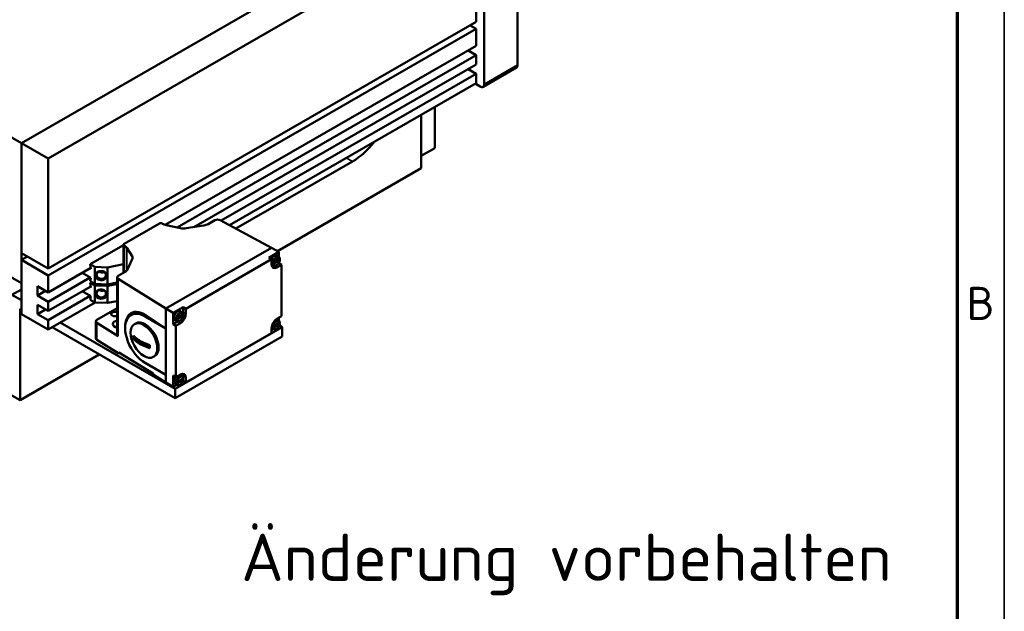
# Model space of a CAD drawing. Header units: millimetres. Extents: x 12 to 1472, y 12 to 1039.
# Tile 5 of 7: x 1212 to 1472, y 181 to 337. Entities that reach past the tile are written whole.
import ezdxf

# ---------------------------------------------------------------- set-up
doc = ezdxf.new("R2010")
doc.units = ezdxf.units.MM
doc.header["$LTSCALE"] = 2.5
doc.layers.get('0').update_dxf_attribs({"lineweight": 25})
for name, color, linetype, lineweight in [('Rahmen (ISO)', 7, 'Continuous', 70), ('Sichtbar (ISO)', 7, 'Continuous', 50), ('Sichtbar schmal (ISO)', 7, 'Continuous', 35), ('Symbol (ISO)', 7, 'Continuous', 25)]:
    doc.layers.add(name, color=color, linetype=linetype, lineweight=lineweight)
doc.styles.add('Notiztext (DIN)', font='isocpeur.ttf')

# ---------------------------------------------------------------- blocks, each defined once
blk = doc.blocks.new('Ränder Hagen+Goebel Rahmen')
at = {"layer": 'Rahmen (ISO)', "linetype": 'Continuous', "lineweight": 35}
blk.add_line((589, 415), (589, 5), dxfattribs=at)
at = {"layer": 'Rahmen (ISO)'}
blk.add_line((584, 410), (584, 10), dxfattribs=at)
at = {"layer": 'Symbol (ISO)', "insert": (585, 105), "char_height": 3.5, "attachment_point": 4, "style": 'Notiztext (DIN)'}
blk.add_mtext('B', dxfattribs=at)

msp = doc.modelspace()

# ---------------------------------------------------------------- linework, layer by layer
at = {"layer": 'Sichtbar (ISO)'}
for p, q in [((1343.8791, 384.3853), (1343.8791, 325.5219)), ((1212.7108, 304.8354), (1325.8479, 369.9867)), ((1325.8479, 369.9867), (1212.7108, 304.8354)), ((1219.7819, 300.7634), (1332.919, 365.9147)), ((1332.919, 365.9147), (1332.919, 336.8918)), ((1212.7108, 304.8354), (1127.1509, 354.1061)), ((1335.0403, 347.82), (1335.0403, 320.432)), ((1332.919, 336.8918), (1219.7819, 271.7405)), ((1331.3218, 335.9721), (1332.919, 335.0523)), ((1219.7819, 269.901), (1332.919, 335.0523)), ((1332.919, 335.0523), (1332.919, 330.5558)), ((1250.7496, 283.2376), (1332.919, 330.5558)), ((1332.919, 328.1032), (1253.8637, 282.5783)), ((1330.7894, 329.3295), (1332.919, 328.1032)), ((1332.919, 328.1032), (1332.919, 325.6505)), ((1258.2548, 282.6543), (1332.919, 325.6505)), ((1332.919, 323.1979), (1265.4871, 284.3664)), ((1330.7894, 324.4242), (1332.919, 323.1979)), ((1332.919, 323.1979), (1332.919, 320.7452)), ((1343.567, 324.8329), (1334.7282, 319.7429)), ((1332.919, 320.7452), (1267.691, 283.1829)), ((1332.6429, 320.5863), (1333.9796, 319.8165)), ((1318.4233, 298.2304), (1318.4233, 312.3977)), ((1321.9588, 314.4337), (1321.9588, 303.5286)), ((1212.7108, 267.8414), (1212.7108, 304.8354)), ((1219.7819, 300.7634), (1212.7108, 304.8354)), ((1212.7108, 304.8354), (1212.7108, 275.8124)), ((1321.9588, 303.5286), (1318.4233, 301.4927)), ((1219.7819, 271.7405), (1219.7819, 300.7634)), ((1300.2153, 300.0083), (1269.402, 282.2641)), ((1318.4233, 298.2304), (1280.3664, 276.3148)), ((1262.0898, 283.4457), (1263.8736, 284.473)), ((1265.2627, 284.4869), (1278.7899, 277.2228)), ((1239.8549, 278.2153), (1249.2064, 283.6005)), ((1249.9135, 283.6005), (1250.0519, 283.5208)), ((1250.9646, 283.1859), (1254.7761, 282.3871)), ((1256.2782, 282.3493), (1260.969, 283.0731)), ((1239.7084, 277.9014), (1230.9188, 272.8398)), ((1239.7084, 270.5572), (1239.7084, 278.0117)), ((1239.9933, 277.7284), (1239.8549, 277.8081)), ((1241.962, 275.0079), (1240.5748, 277.2028)), ((1278.7899, 277.2228), (1250.9299, 261.1793)), ((1250.9299, 261.1384), (1278.7899, 277.1819)), ((1278.1536, 274.5759), (1280.7698, 276.0825)), ((1278.7899, 277.1819), (1278.7899, 277.2228)), ((1278.7899, 277.1819), (1278.8253, 277.2023)), ((1278.8253, 277.2023), (1280.7698, 276.0825)), ((1280.7698, 276.0825), (1280.7698, 274.8089)), ((1212.7108, 267.8414), (1199.2758, 275.5781)), ((1219.7819, 271.7405), (1212.7108, 275.8124)), ((1212.7108, 273.973), (1214.308, 274.8927)), ((1212.7108, 273.973), (1219.7819, 269.901)), ((1212.7108, 259.6659), (1212.7108, 273.973)), ((1240.7707, 271.4417), (1242.0276, 274.1429)), ((1256.1625, 261.0977), (1278.8607, 274.1687)), ((1278.1536, 274.5759), (1278.8607, 274.1687)), ((1278.8607, 274.1687), (1278.8607, 272.8197)), ((1278.9611, 273.1253), (1279.4287, 273.3946)), ((1278.9822, 273.4645), (1279.1184, 273.399)), ((1280.9732, 273.9542), (1279.4351, 273.0685)), ((1279.4616, 273.4107), (1280.9467, 274.266)), ((1280.7525, 274.8221), (1280.3085, 275.1454)), ((1280.8767, 274.2256), (1280.9885, 274.1489)), ((1219.7819, 265.4045), (1231.0463, 271.8912)), ((1231.0855, 271.5992), (1230.8123, 271.7565)), ((1230.9188, 272.8398), (1230.9188, 272.8394)), ((1232.1257, 272.1448), (1230.9188, 272.8398)), ((1230.9188, 272.8394), (1231.0855, 271.5992)), ((1235.515, 272.0254), (1232.1257, 272.1448)), ((1232.1257, 267.6482), (1232.1257, 272.1448)), ((1239.7084, 272.8303), (1235.515, 272.0254)), ((1235.515, 267.5289), (1235.515, 272.0254)), ((1238.3398, 269.769), (1240.1237, 270.7963)), ((1279.4164, 272.502), (1278.9139, 272.7236)), ((1279.097, 273.0596), (1278.9611, 273.1253)), ((1279.5678, 272.4062), (1279.6413, 272.4486)), ((1280.2749, 271.999), (1281.477, 272.6912)), ((1280.6345, 273.0205), (1280.7698, 273.0984)), ((1280.7698, 273.2188), (1280.7698, 273.0984)), ((1280.7698, 273.0984), (1281.477, 272.6912)), ((1281.477, 272.6912), (1281.477, 259.12)), ((1219.7819, 265.4045), (1219.7819, 269.901)), ((1230.9188, 269.3652), (1219.7819, 262.9519)), ((1228.7893, 270.5915), (1231.0677, 269.2795)), ((1231.0677, 269.2795), (1230.9188, 268.3437)), ((1230.9188, 268.3437), (1230.9188, 268.3433)), ((1232.1257, 267.6482), (1230.9188, 268.3433)), ((1231.2737, 268.1389), (1230.9188, 267.9345)), ((1232.3228, 269.9946), (1232.3229, 269.9954)), ((1235.306, 269.6777), (1235.3061, 269.6786)), ((1238.0469, 254.2372), (1238.0469, 269.3618)), ((1250.9299, 261.1793), (1238.3156, 268.9691)), ((1212.7108, 266.1731), (1210.2359, 264.7479)), ((1216.9535, 267.0333), (1219.7819, 265.4045)), ((1216.9535, 264.5806), (1216.9535, 267.0333)), ((1216.9535, 264.5806), (1219.083, 265.807)), ((1219.7819, 260.4992), (1231.0463, 266.9859)), ((1228.7893, 265.6862), (1231.0677, 264.3742)), ((1231.0855, 266.6939), (1230.8123, 266.8512)), ((1230.9188, 267.9345), (1230.9188, 267.9341)), ((1232.1257, 267.2395), (1230.9188, 267.9345)), ((1230.9188, 267.9341), (1231.0855, 266.6939)), ((1235.515, 267.5289), (1232.1257, 267.6482)), ((1235.515, 267.1201), (1232.1257, 267.2395)), ((1232.1257, 262.743), (1232.1257, 267.2395)), ((1238.0469, 268.0149), (1235.515, 267.5289)), ((1238.0469, 267.6061), (1235.515, 267.1201)), ((1235.515, 262.6236), (1235.515, 267.1201)), ((1210.2359, 264.7479), (1212.7108, 263.3228)), ((1219.7819, 262.9519), (1216.9535, 264.5806)), ((1230.9188, 264.4599), (1219.7819, 258.0466)), ((1219.7819, 260.4992), (1219.7819, 262.9519)), ((1231.0677, 264.3742), (1230.9188, 263.4384)), ((1230.9188, 263.4384), (1230.9188, 263.438)), ((1232.1257, 262.743), (1230.9188, 263.438)), ((1232.3228, 265.0893), (1232.3229, 265.0902)), ((1235.306, 264.7725), (1235.3061, 264.7733)), ((1238.0469, 263.1096), (1235.515, 262.6236)), ((1212.7108, 260.8701), (1212.3573, 261.0737)), ((1212.3573, 261.0737), (1212.3573, 236.9561)), ((1216.9535, 262.128), (1219.7819, 260.4992)), ((1216.9535, 259.6754), (1216.9535, 262.128)), ((1216.9535, 259.6754), (1219.083, 260.9017)), ((1232.1923, 262.7406), (1219.7819, 255.5939)), ((1235.515, 262.6236), (1232.1257, 262.743)), ((1232.6758, 258.1422), (1238.0469, 261.2352)), ((1250.8946, 261.118), (1250.9299, 261.1384)), ((1250.8946, 241.5787), (1250.8946, 261.118)), ((1250.8946, 261.118), (1252.8391, 259.9983)), ((1250.9299, 261.1384), (1250.9299, 261.1793)), ((1252.8391, 259.9983), (1255.4554, 261.5049)), ((1255.2259, 260.1223), (1254.782, 260.4456)), ((1255.4554, 261.5049), (1256.1625, 261.0977)), ((1255.4554, 260.1559), (1255.4554, 261.5049)), ((1256.1625, 259.7487), (1256.1625, 261.0977)), ((1212.7108, 259.6659), (1219.7819, 255.5939)), ((1219.7819, 258.0466), (1216.9535, 259.6754)), ((1219.7819, 255.5939), (1219.7819, 258.0466)), ((1232.3829, 253.2385), (1232.3829, 257.735)), ((1245.4499, 259.021), (1250.8946, 255.8856)), ((1245.6412, 259.3525), (1250.8946, 255.8885)), ((1252.8391, 257.0142), (1252.8391, 259.9983)), ((1252.8391, 257.0142), (1254.0412, 257.7064)), ((1253.8899, 257.8022), (1253.3874, 258.0239)), ((1253.4345, 258.4255), (1253.9022, 258.6949)), ((1253.5705, 258.3599), (1253.4345, 258.4255)), ((1253.4556, 258.7647), (1253.5919, 258.6992)), ((1255.4466, 259.2544), (1253.9086, 258.3687)), ((1253.935, 258.7109), (1255.4202, 259.5662)), ((1255.3502, 259.5259), (1255.462, 259.4491)), ((1281.477, 259.12), (1280.2749, 258.4277)), ((1280.7525, 257.9806), (1280.3085, 258.3039)), ((1280.7698, 258.7128), (1280.7698, 257.9675)), ((1253.3695, 237.4564), (1220.8275, 256.1961)), ((1222.957, 257.4224), (1253.3695, 239.909)), ((1238.3156, 253.8445), (1232.6515, 257.3422)), ((1240.1466, 255.9434), (1240.1466, 256.3506)), ((1242.9547, 257.2223), (1242.6011, 257.0187)), ((1252.8391, 257.0142), (1253.5462, 256.607)), ((1281.6537, 256.1968), (1253.3695, 239.909)), ((1253.5462, 256.607), (1254.7483, 257.2992)), ((1253.5462, 243.0357), (1253.5462, 256.607)), ((1278.8607, 255.9782), (1278.8607, 254.6293)), ((1279.3149, 255.7053), (1278.8607, 255.4437)), ((1279.4164, 255.6605), (1278.9139, 255.8822)), ((1278.9689, 256.5336), (1279.105, 256.468)), ((1278.9689, 256.2066), (1279.4127, 256.4622)), ((1279.105, 256.141), (1278.9689, 256.2066)), ((1279.4449, 256.4779), (1280.9634, 257.3523)), ((1280.9634, 257.0253), (1279.4449, 256.1509)), ((1280.8689, 257.2979), (1280.9806, 257.2211)), ((1280.9002, 256.6308), (1281.6537, 256.1968)), ((1281.6537, 256.1968), (1281.6537, 253.7442)), ((1232.6515, 252.8457), (1238.4759, 249.249)), ((1242.3207, 253.1832), (1246.6699, 250.6786)), ((1281.6537, 253.7442), (1253.3695, 237.4564)), ((1278.8607, 254.6293), (1256.1625, 241.5583)), ((1233.2977, 249.0149), (1212.3573, 236.9561)), ((1238.4759, 249.5351), (1247.5179, 243.9514)), ((1238.4759, 249.249), (1238.4759, 249.5351)), ((1238.7157, 249.3871), (1238.4759, 249.249)), ((1247.945, 248.5565), (1247.5915, 248.3529)), ((1245.4294, 246.7696), (1245.6207, 246.6586)), ((1245.4499, 246.7578), (1250.8946, 243.6224)), ((1250.8946, 243.6224), (1245.6412, 246.6467)), ((1247.5179, 243.9514), (1247.5179, 243.6652)), ((1247.5179, 243.6652), (1250.8946, 241.58)), ((1252.8391, 243.4429), (1253.5462, 243.0357)), ((1252.8391, 240.4589), (1252.8391, 243.4429)), ((1254.7483, 243.728), (1253.5462, 243.0357)), ((1253.9184, 241.7781), (1255.4368, 242.6526)), ((1255.4368, 242.3255), (1253.9184, 241.4511)), ((1255.2259, 243.2808), (1254.782, 243.6042)), ((1255.3423, 242.5981), (1255.454, 242.5213)), ((1255.4554, 242.978), (1255.4554, 243.3145)), ((1255.4554, 242.5203), (1255.4554, 242.6645)), ((1255.4554, 241.9655), (1255.4554, 242.1565)), ((1256.1625, 241.5583), (1256.1625, 242.9073)), ((1250.8946, 241.5787), (1252.8391, 240.4589)), ((1250.9262, 241.5605), (1250.9299, 241.5582)), ((1250.9299, 241.5582), (1250.9299, 241.5583)), ((1250.9299, 241.5582), (1250.9301, 241.5582)), ((1253.7884, 241.0055), (1252.8391, 240.4589)), ((1253.3695, 239.909), (1253.3695, 237.4564)), ((1253.8899, 240.9607), (1253.3874, 241.1824)), ((1253.4424, 241.8339), (1253.5784, 241.7682)), ((1253.4424, 241.5068), (1253.8862, 241.7624)), ((1253.5784, 241.4412), (1253.4424, 241.5068)), ((1255.4554, 241.9655), (1255.3663, 241.9142)), ((1255.4554, 241.9655), (1256.1625, 241.5583)), ((1212.3573, 236.9561), (1210.2359, 238.1777))]:
    msp.add_line(p, q, dxfattribs=at)
at = {"layer": 'Sichtbar (ISO)', "flags": 128}
for points in [[(1279.1184, 273.399), (1279.131, 273.3933), (1279.1444, 273.3881), (1279.1582, 273.3835), (1279.1722, 273.3794), (1279.186, 273.3759), (1279.2005, 273.373), (1279.2157, 273.3706), (1279.2315, 273.3686), (1279.2474, 273.3672), (1279.2631, 273.3664), (1279.2784, 273.3661), (1279.2934, 273.3664), (1279.309, 273.3674), (1279.3249, 273.3689), (1279.3406, 273.3709), (1279.3559, 273.3734), (1279.3706, 273.3763), (1279.3844, 273.3797), (1279.3982, 273.3838), (1279.412, 273.3884), (1279.4254, 273.3935), (1279.4384, 273.399), (1279.4505, 273.4047), (1279.4616, 273.4107)], [(1281.0467, 274.051), (1281.0278, 273.8939), (1280.9925, 273.7351), (1280.9419, 273.5766), (1280.877, 273.4204), (1280.7989, 273.2686), (1280.7089, 273.1234), (1280.6081, 272.987), (1280.498, 272.8615), (1280.3798, 272.7487), (1280.2545, 272.6507), (1280.1233, 272.5692), (1279.9868, 272.5063), (1279.8457, 272.4647), (1279.701, 272.4476), (1279.5562, 272.4589), (1279.4164, 272.502)], [(1280.7525, 274.8221), (1280.849, 274.7351), (1280.9262, 274.6313), (1280.9834, 274.5156), (1281.022, 274.3916)], [(1280.9467, 274.266), (1280.9534, 274.2699), (1280.9599, 274.2742), (1280.9662, 274.2786), (1280.9724, 274.2833), (1280.9783, 274.2881), (1280.9839, 274.2931), (1280.9893, 274.2981), (1280.9942, 274.3031), (1280.9987, 274.3082), (1281.0027, 274.3132), (1281.0064, 274.3183), (1281.0097, 274.3236), (1281.0127, 274.3291), (1281.0155, 274.3347), (1281.0179, 274.3404), (1281.0199, 274.3462), (1281.0216, 274.352), (1281.0229, 274.3578), (1281.0237, 274.3634), (1281.0242, 274.369), (1281.0242, 274.3744), (1281.0238, 274.3801), (1281.023, 274.3858), (1281.0218, 274.3916)], [(1280.9885, 274.1489), (1280.9982, 274.1418), (1281.0072, 274.1342), (1281.0153, 274.1264), (1281.0224, 274.1185), (1281.0285, 274.1107), (1281.0336, 274.1025), (1281.038, 274.094), (1281.0416, 274.0851), (1281.0443, 274.0761), (1281.0461, 274.0671), (1281.0468, 274.0585), (1281.0466, 274.0499), (1281.0453, 274.0411), (1281.043, 274.0321), (1281.0398, 274.0232), (1281.0358, 274.0144), (1281.031, 274.006), (1281.0255, 273.9981), (1281.0188, 273.9903), (1281.0111, 273.9824), (1281.0025, 273.9747), (1280.9932, 273.9674), (1280.9834, 273.9605), (1280.9732, 273.9542)], [(1279.4351, 273.0685), (1279.4242, 273.0626), (1279.4122, 273.0569), (1279.3994, 273.0516), (1279.3861, 273.0466), (1279.3724, 273.0422), (1279.3588, 273.0384), (1279.3451, 273.0352), (1279.3305, 273.0324), (1279.3153, 273.0301), (1279.2998, 273.0283), (1279.2842, 273.027), (1279.2689, 273.0262), (1279.254, 273.026), (1279.239, 273.0265), (1279.2234, 273.0275), (1279.2078, 273.0291), (1279.1924, 273.0311), (1279.1775, 273.0337), (1279.1634, 273.0366), (1279.1498, 273.0401), (1279.1361, 273.0442), (1279.1225, 273.0489), (1279.1094, 273.0541), (1279.097, 273.0596)], [(1253.9086, 258.3687), (1253.8976, 258.3628), (1253.8856, 258.3572), (1253.8728, 258.3518), (1253.8595, 258.3469), (1253.8459, 258.3424), (1253.8322, 258.3386), (1253.8185, 258.3354), (1253.804, 258.3326), (1253.7888, 258.3303), (1253.7732, 258.3285), (1253.7576, 258.3272), (1253.7423, 258.3264), (1253.7275, 258.3263), (1253.7124, 258.3267), (1253.6969, 258.3277), (1253.6813, 258.3293), (1253.6658, 258.3314), (1253.6509, 258.3339), (1253.6368, 258.3369), (1253.6232, 258.3403), (1253.6095, 258.3445), (1253.5959, 258.3491), (1253.5828, 258.3543), (1253.5705, 258.3599)], [(1253.5919, 258.6992), (1253.6044, 258.6936), (1253.6178, 258.6884), (1253.6316, 258.6837), (1253.6456, 258.6796), (1253.6595, 258.6762), (1253.6739, 258.6733), (1253.6892, 258.6708), (1253.7049, 258.6689), (1253.7208, 258.6674), (1253.7365, 258.6666), (1253.7518, 258.6663), (1253.7669, 258.6667), (1253.7825, 258.6676), (1253.7983, 258.6691), (1253.8141, 258.6711), (1253.8294, 258.6736), (1253.844, 258.6766), (1253.8578, 258.68), (1253.8716, 258.684), (1253.8854, 258.6886), (1253.8989, 258.6937), (1253.9118, 258.6992), (1253.9239, 258.705), (1253.935, 258.7109)], [(1255.5201, 259.3512), (1255.5013, 259.1941), (1255.466, 259.0354), (1255.4154, 258.8768), (1255.3504, 258.7206), (1255.2724, 258.5688), (1255.1823, 258.4237), (1255.0816, 258.2873), (1254.9715, 258.1617), (1254.8532, 258.049), (1254.728, 257.9509), (1254.5967, 257.8694), (1254.4602, 257.8066), (1254.3191, 257.765), (1254.1745, 257.7478), (1254.0297, 257.7591), (1253.8899, 257.8022)], [(1255.2259, 260.1223), (1255.3225, 260.0353), (1255.3996, 259.9315), (1255.4569, 259.8159), (1255.4955, 259.6919)], [(1255.4202, 259.5662), (1255.4268, 259.5702), (1255.4333, 259.5744), (1255.4397, 259.5789), (1255.4458, 259.5835), (1255.4518, 259.5884), (1255.4574, 259.5933), (1255.4627, 259.5983), (1255.4676, 259.6034), (1255.4721, 259.6084), (1255.4762, 259.6134), (1255.4798, 259.6185), (1255.4831, 259.6238), (1255.4862, 259.6293), (1255.4889, 259.6349), (1255.4913, 259.6407), (1255.4933, 259.6464), (1255.495, 259.6522), (1255.4963, 259.658), (1255.4972, 259.6637), (1255.4976, 259.6692), (1255.4977, 259.6747), (1255.4972, 259.6803), (1255.4964, 259.686), (1255.4952, 259.6918)], [(1255.462, 259.4491), (1255.4716, 259.442), (1255.4806, 259.4344), (1255.4887, 259.4266), (1255.4959, 259.4187), (1255.5019, 259.4109), (1255.5071, 259.4028), (1255.5115, 259.3942), (1255.515, 259.3853), (1255.5177, 259.3763), (1255.5195, 259.3674), (1255.5203, 259.3587), (1255.52, 259.3502), (1255.5187, 259.3413), (1255.5164, 259.3324), (1255.5133, 259.3234), (1255.5093, 259.3146), (1255.5045, 259.3063), (1255.4989, 259.2984), (1255.4923, 259.2905), (1255.4846, 259.2827), (1255.476, 259.275), (1255.4667, 259.2676), (1255.4568, 259.2607), (1255.4466, 259.2544)], [(1280.7525, 257.9806), (1280.8626, 257.8781), (1280.9464, 257.7543), (1281.004, 257.6161), (1281.0376, 257.4684)], [(1279.105, 256.468), (1279.1174, 256.4624), (1279.1306, 256.4572), (1279.1443, 256.4526), (1279.1581, 256.4485), (1279.1718, 256.445), (1279.186, 256.442), (1279.2011, 256.4395), (1279.2166, 256.4375), (1279.2323, 256.436), (1279.2479, 256.4351), (1279.2631, 256.4347), (1279.278, 256.4349), (1279.2934, 256.4357), (1279.3091, 256.4371), (1279.3247, 256.439), (1279.34, 256.4414), (1279.3546, 256.4442), (1279.3683, 256.4475), (1279.382, 256.4514), (1279.3957, 256.4559), (1279.4091, 256.4609), (1279.4219, 256.4663), (1279.434, 256.472), (1279.4449, 256.4779)], [(1279.4449, 256.1509), (1279.434, 256.145), (1279.4219, 256.1393), (1279.4091, 256.1339), (1279.3957, 256.1289), (1279.382, 256.1244), (1279.3683, 256.1205), (1279.3546, 256.1172), (1279.34, 256.1144), (1279.3247, 256.112), (1279.3091, 256.1101), (1279.2934, 256.1087), (1279.278, 256.1079), (1279.2631, 256.1077), (1279.2479, 256.108), (1279.2323, 256.109), (1279.2166, 256.1105), (1279.2011, 256.1125), (1279.186, 256.115), (1279.1718, 256.118), (1279.1581, 256.1214), (1279.1443, 256.1255), (1279.1306, 256.1302), (1279.1174, 256.1354), (1279.105, 256.141)], [(1281.0378, 257.1183), (1281.0105, 256.9658), (1280.9686, 256.8127), (1280.9129, 256.6608), (1280.8444, 256.5119), (1280.7642, 256.3681), (1280.6734, 256.2312), (1280.573, 256.1031), (1280.4644, 255.9858), (1280.3485, 255.8808), (1280.2264, 255.7899), (1280.0988, 255.7148), (1279.9665, 255.6574), (1279.8301, 255.6201), (1279.6905, 255.606), (1279.5509, 255.6185), (1279.4164, 255.6605)], [(1280.9634, 257.3523), (1280.9695, 257.356), (1280.9756, 257.3599), (1280.9815, 257.3641), (1280.9872, 257.3684), (1280.9927, 257.3728), (1280.998, 257.3774), (1281.003, 257.382), (1281.0077, 257.3867), (1281.012, 257.3914), (1281.0159, 257.3961), (1281.0195, 257.4008), (1281.0226, 257.4055), (1281.0256, 257.4105), (1281.0283, 257.4157), (1281.0307, 257.4209), (1281.0328, 257.4263), (1281.0346, 257.4316), (1281.036, 257.437), (1281.0372, 257.4424), (1281.038, 257.4477), (1281.0384, 257.4528), (1281.0384, 257.4579), (1281.0381, 257.4631), (1281.0374, 257.4683)], [(1280.9806, 257.2211), (1280.9903, 257.2139), (1280.9993, 257.2063), (1281.0074, 257.1984), (1281.0145, 257.1905), (1281.0205, 257.1826), (1281.0257, 257.1744), (1281.03, 257.1657), (1281.0335, 257.1568), (1281.0361, 257.1477), (1281.0378, 257.1388), (1281.0385, 257.13), (1281.0381, 257.1214), (1281.0366, 257.1126), (1281.0342, 257.1035), (1281.0309, 257.0945), (1281.0268, 257.0857), (1281.0219, 257.0773), (1281.0162, 257.0694), (1281.0094, 257.0615), (1281.0016, 257.0537), (1280.9929, 257.046), (1280.9835, 257.0386), (1280.9736, 257.0316), (1280.9634, 257.0253)], [(1242.3207, 254.0007), (1242.4427, 253.8669), (1242.5716, 253.7341), (1242.7073, 253.6028), (1242.8493, 253.4734), (1242.9974, 253.3464), (1243.1511, 253.2221), (1243.3096, 253.1008), (1243.4722, 252.9828), (1243.6383, 252.8684), (1243.8072, 252.7579), (1243.9781, 252.6516), (1244.1503, 252.5498), (1244.3271, 252.4506), (1244.5117, 252.3522), (1244.7035, 252.255), (1244.9022, 252.1593), (1245.1071, 252.0657), (1245.3178, 251.9744), (1245.5336, 251.8859), (1245.7542, 251.8006), (1245.9789, 251.7188), (1246.207, 251.6407), (1246.4375, 251.5664), (1246.6699, 251.4962)], [(1246.6699, 250.6786), (1246.4375, 250.7489), (1246.207, 250.8232), (1245.9789, 250.9013), (1245.7542, 250.9831), (1245.5336, 251.0683), (1245.3178, 251.1568), (1245.1071, 251.2481), (1244.9022, 251.3418), (1244.7035, 251.4374), (1244.5117, 251.5347), (1244.3271, 251.6331), (1244.1503, 251.7323), (1243.9781, 251.8341), (1243.8072, 251.9403), (1243.6383, 252.0508), (1243.4722, 252.1652), (1243.3096, 252.2832), (1243.1511, 252.4045), (1242.9974, 252.5289), (1242.8493, 252.6559), (1242.7073, 252.7853), (1242.5716, 252.9166), (1242.4427, 253.0494), (1242.3207, 253.1832)], [(1255.5112, 242.4186), (1255.484, 242.2661), (1255.442, 242.113), (1255.3864, 241.961), (1255.3179, 241.8122), (1255.2377, 241.6683), (1255.1468, 241.5314), (1255.0465, 241.4034), (1254.9378, 241.286), (1254.8219, 241.181), (1254.6998, 241.0902), (1254.5723, 241.0151), (1254.4399, 240.9576), (1254.3035, 240.9204), (1254.1639, 240.9062), (1254.0244, 240.9187), (1253.8899, 240.9607)], [(1255.2259, 243.2808), (1255.336, 243.1784), (1255.4199, 243.0545), (1255.4774, 242.9164), (1255.511, 242.7686)], [(1255.4368, 242.6526), (1255.443, 242.6562), (1255.449, 242.6602), (1255.4549, 242.6643), (1255.4606, 242.6686), (1255.4662, 242.673), (1255.4714, 242.6776), (1255.4764, 242.6822), (1255.4811, 242.6869), (1255.4854, 242.6916), (1255.4894, 242.6963), (1255.4929, 242.701), (1255.4961, 242.7058), (1255.499, 242.7108), (1255.5017, 242.7159), (1255.5041, 242.7212), (1255.5062, 242.7265), (1255.508, 242.7319), (1255.5095, 242.7373), (1255.5106, 242.7426), (1255.5114, 242.7479), (1255.5118, 242.7531), (1255.5119, 242.7581), (1255.5115, 242.7633), (1255.5109, 242.7686)], [(1255.454, 242.5213), (1255.4637, 242.5141), (1255.4727, 242.5065), (1255.4808, 242.4987), (1255.488, 242.4907), (1255.494, 242.4828), (1255.4991, 242.4746), (1255.5034, 242.466), (1255.5069, 242.457), (1255.5096, 242.448), (1255.5112, 242.439), (1255.5119, 242.4303), (1255.5115, 242.4217), (1255.5101, 242.4128), (1255.5077, 242.4038), (1255.5044, 242.3948), (1255.5002, 242.386), (1255.4953, 242.3776), (1255.4897, 242.3697), (1255.4829, 242.3618), (1255.4751, 242.3539), (1255.4664, 242.3462), (1255.457, 242.3388), (1255.4471, 242.3319), (1255.4368, 242.3255)], [(1253.5784, 241.7682), (1253.5909, 241.7627), (1253.6041, 241.7575), (1253.6177, 241.7528), (1253.6316, 241.7487), (1253.6452, 241.7452), (1253.6595, 241.7423), (1253.6745, 241.7398), (1253.6901, 241.7378), (1253.7058, 241.7363), (1253.7214, 241.7353), (1253.7365, 241.7349), (1253.7514, 241.7351), (1253.7669, 241.736), (1253.7826, 241.7373), (1253.7982, 241.7392), (1253.8134, 241.7416), (1253.828, 241.7444), (1253.8417, 241.7477), (1253.8554, 241.7516), (1253.8691, 241.7561), (1253.8825, 241.7611), (1253.8954, 241.7665), (1253.9074, 241.7722), (1253.9184, 241.7781)], [(1253.9184, 241.4511), (1253.9074, 241.4452), (1253.8954, 241.4395), (1253.8825, 241.4341), (1253.8691, 241.4291), (1253.8554, 241.4246), (1253.8417, 241.4207), (1253.828, 241.4174), (1253.8134, 241.4146), (1253.7982, 241.4122), (1253.7826, 241.4103), (1253.7669, 241.4089), (1253.7514, 241.4081), (1253.7365, 241.4079), (1253.7214, 241.4083), (1253.7058, 241.4092), (1253.6901, 241.4107), (1253.6745, 241.4128), (1253.6595, 241.4153), (1253.6452, 241.4182), (1253.6316, 241.4217), (1253.6177, 241.4258), (1253.6041, 241.4305), (1253.5909, 241.4356), (1253.5784, 241.4412)]]:
    msp.add_lwpolyline(points, dxfattribs=at)
at = {"layer": 'Sichtbar (ISO)'}
for centre, major_axis, ratio, start_param, end_param in [((1342.8185, 326.1327), (0.7485, -1.2999), 0.57809312, 0, 0.78733187), ((1333.9796, 321.0428), (0.7485, -1.2999), 0.57809312, 5.49972085, 7.07051718), ((1300.2153, 312.8846), (7.8598, 13.6487), 0.57809312, 3.92505711, 4.47583287), ((1249.5599, 283.3969), (0.5, 0), 0.5758617, 0.78539816, 2.35619449), ((1264.5807, 284.0658), (1, 0), 0.5758617, 0.82030475, 2.35619449), ((1251.8197, 284.5388), (2.5, 0), 0.5758617, 3.92699082, 4.36332313), ((1255.6312, 283.7399), (2.5, 0), 0.5758617, 4.36332313, 4.97418837), ((1260.322, 284.4637), (2.5, 0), 0.5758617, 4.97418837, 5.49778714), ((1240.2084, 278.0117), (-0.5, 0), 0.5758617, 5.49778714, 7.06858347), ((1238.2255, 276.7104), (2.5, 0), 0.5758617, 0.34906585, 0.78539816), ((1239.6128, 274.5155), (2.5, 0), 0.5758617, 6.02138592, 6.63225116), ((1279.5678, 273.9595), (0.6986, 1.2132), 0.57809312, 6.22116221, 7.97689723), ((1279.9178, 273.758), (0.677, 1.1757), 0.57809312, 2.13129197, 2.42803633), ((1233.8145, 269.837), (-1.4916, 0.1584), 0.81602223, 3.14159265, 6.28318531), ((1234.0116, 271.6923), (-1.2224, 0.1298), 0.81602223, 1.02055505, 2.1210376), ((1238.3559, 271.8143), (2.5, 0), 0.5758617, 5.49778714, 6.02138592), ((1280.2749, 273.6341), (-0.9981, -1.7332), 0.57809312, 5.49585344, 7.06664976), ((1279.5678, 273.9595), (-0.6986, -1.2132), 0.57809312, 6.27291198, 6.3452084), ((1279.5678, 274.0413), (-0.9981, -1.7332), 0.57809312, 0.36063847, 0.78346445), ((1239.0469, 269.3618), (-1, 0), 0.5758617, 5.49778714, 7.03367689), ((1233.8145, 264.9317), (-1.4916, 0.1584), 0.81602223, 3.14159265, 6.28318531), ((1234.0116, 266.787), (-1.2224, 0.1298), 0.81602223, 1.02055505, 2.1210376), ((1237.4596, 259.6754), (-1, 0), 0.5758617, 4.08456829, 8.48180232), ((1245.4558, 253.1141), (3.6875, -6.8506), 0.55759055, 2.33889454, 3.31677852), ((1254.0412, 259.2598), (-0.6986, -1.2132), 0.57809312, 3.07956956, 6.3452084), ((1233.3829, 257.735), (-1, 0), 0.5758617, 5.49778714, 7.03367689), ((1238.5202, 257.0286), (-1.65, 0), 0.5758617, 5.00331035, 7.56306026), ((1245.4499, 252.8894), (-3.7427, 6.4994), 0.57809312, 5.49972085, 8.64131351), ((1245.8034, 253.093), (-3.9923, 6.9327), 0.57809312, 0.17972363, 0.78733187), ((1245.4499, 252.8894), (2.4952, -4.3329), 0.57809312, 0, 3.14159265), ((1254.3912, 259.0582), (0.677, 1.1757), 0.57809312, 2.13129197, 2.42803633), ((1254.0412, 259.3415), (0.9981, 1.7332), 0.57809312, 3.92505711, 3.97482528), ((1254.7483, 258.9343), (0.9981, 1.7332), 0.57809312, 3.92505711, 5.49585344), ((1254.0412, 259.3415), (0.9981, 1.7332), 0.57809312, 5.13036372, 5.14013595), ((1254.0412, 259.3415), (0.9981, 1.7332), 0.57809312, 5.32513223, 5.49585344), ((1280.2749, 256.7926), (-0.9981, -1.7332), 0.57809312, 3.92505711, 5.49585344), ((1279.5678, 257.1181), (0.6986, 1.2132), 0.57809312, 6.22116221, 6.39903068), ((1279.5678, 257.1181), (-0.6986, -1.2132), 0.57809312, 6.27104681, 6.3452084), ((1279.9178, 256.9165), (0.677, 1.1757), 0.57809312, 2.20630428, 2.50221729), ((1233.3829, 253.2385), (-1, 0), 0.5758617, 0, 0.75049158), ((1239.0469, 254.2372), (-1, 0), 0.5758617, 0, 0.75049158), ((1244.4953, 252.3397), (-1.5548, 2.7), 0.57809312, 0.62615786, 0.94850588), ((1244.4953, 252.3397), (1.5548, -2.7), 0.57809312, 0.62615786, 0.94850588), ((1245.4558, 253.1141), (3.6875, -6.8506), 0.55759055, 5.54647762, 5.55034294), ((1254.0412, 242.4183), (-0.6986, -1.2132), 0.57809312, 4.50516765, 6.3452084), ((1254.0412, 242.4183), (0.6986, 1.2132), 0.57809312, 6.22116221, 6.40417322), ((1254.7483, 242.0929), (0.9981, 1.7332), 0.57809312, 5.49585344, 7.06664976), ((1254.0412, 242.5001), (0.9981, 1.7332), 0.57809312, 5.49585344, 5.92254684), ((1254.3912, 242.2168), (0.677, 1.1757), 0.57809312, 2.20630428, 2.50221729)]:
    msp.add_ellipse(centre, major_axis=major_axis, ratio=ratio, start_param=start_param, end_param=end_param, dxfattribs=at)
for centre, major_axis, ratio in [((1233.8144, 269.8362), (1.4916, -0.1584), 0.81602223), ((1233.8309, 269.9918), (1.2224, -0.1298), 0.81602223), ((1233.8144, 264.9309), (1.4916, -0.1584), 0.81602223), ((1233.8309, 265.0865), (1.2224, -0.1298), 0.81602223), ((1245.0963, 252.6858), (-2.4952, 4.3329), 0.57809312)]:
    msp.add_ellipse(centre, major_axis=major_axis, ratio=ratio, dxfattribs=at)
at = {"layer": 'Sichtbar schmal (ISO)'}
for p, q in [((1343.8791, 325.5219), (1335.0403, 320.432)), ((1298.562, 300.9604), (1300.2153, 300.0083)), ((1239.8549, 270.6415), (1239.8549, 277.8081)), ((1239.9933, 270.7212), (1239.9933, 277.7284)), ((1240.5748, 271.151), (1240.5748, 277.2028)), ((1241.962, 274.002), (1241.962, 275.0079)), ((1279.5678, 272.4062), (1280.2749, 271.999)), ((1238.3156, 253.8445), (1238.3156, 268.9691)), ((1245.6412, 259.3525), (1245.4499, 259.021)), ((1254.0412, 257.7064), (1254.7483, 257.2992)), ((1255.4554, 260.1559), (1256.1625, 259.7487)), ((1232.6515, 252.8457), (1232.6515, 257.3422)), ((1245.6412, 246.6467), (1245.4499, 246.7578)), ((1255.4554, 243.3145), (1256.1625, 242.9073))]:
    msp.add_line(p, q, dxfattribs=at)
for centre, major_axis, start_param, end_param in [((1280.0428, 273.686), (0.6693, 1.1623), 6.22116221, 8.41186175), ((1280.2042, 273.5931), (-0.545, -0.9465), 5.58754207, 8.54575746), ((1280.2042, 273.5931), (0.545, 0.9465), 5.774111, 8.35918853), ((1280.0428, 273.686), (-0.6693, -1.1623), 5.57048133, 6.3452084), ((1254.5162, 258.9862), (0.6693, 1.1623), 6.22116221, 8.41186175), ((1254.5162, 258.9862), (-0.6693, -1.1623), 5.57048133, 6.3452084), ((1254.6776, 258.8933), (-0.545, -0.9465), 5.58754207, 8.54575746), ((1254.6776, 258.8933), (0.545, 0.9465), 5.774111, 8.35918853), ((1280.0428, 256.8445), (0.6693, 1.1623), 6.22116221, 8.48777057), ((1280.2042, 256.7516), (0.545, 0.9465), 5.68001306, 8.45328646), ((1280.0428, 256.8445), (-0.6693, -1.1623), 5.64552896, 6.3452084), ((1280.2042, 256.7516), (-0.545, -0.9465), 5.68001306, 8.45328646), ((1254.5162, 242.1448), (0.6693, 1.1623), 6.22116221, 8.48777057), ((1254.6776, 242.0518), (0.545, 0.9465), 5.68001306, 8.45328646), ((1254.6776, 242.0518), (-0.545, -0.9465), 5.68001306, 8.45328646), ((1254.5162, 242.1448), (-0.6693, -1.1623), 5.64552896, 6.3452084)]:
    msp.add_ellipse(centre, major_axis=major_axis, ratio=0.57809312, start_param=start_param, end_param=end_param, dxfattribs=at)

# ---------------------------------------------------------------- block references
at = {"xscale": 2.5, "yscale": 2.5, "zscale": 2.5}
msp.add_blockref('Ränder Hagen+Goebel Rahmen', (0, 0), dxfattribs=at)

# ---------------------------------------------------------------- texts
at = {"layer": 'Symbol (ISO)', "insert": (1270.8107, 201.6384), "char_height": 12.5, "width": 224.609147, "attachment_point": 1, "style": 'Notiztext (DIN)'}
msp.add_mtext('{\\fISOCPEUR|b0|i0;\\H12.5000;Änderung vorbehalten}', dxfattribs=at)

doc.saveas('drawing.dxf')
